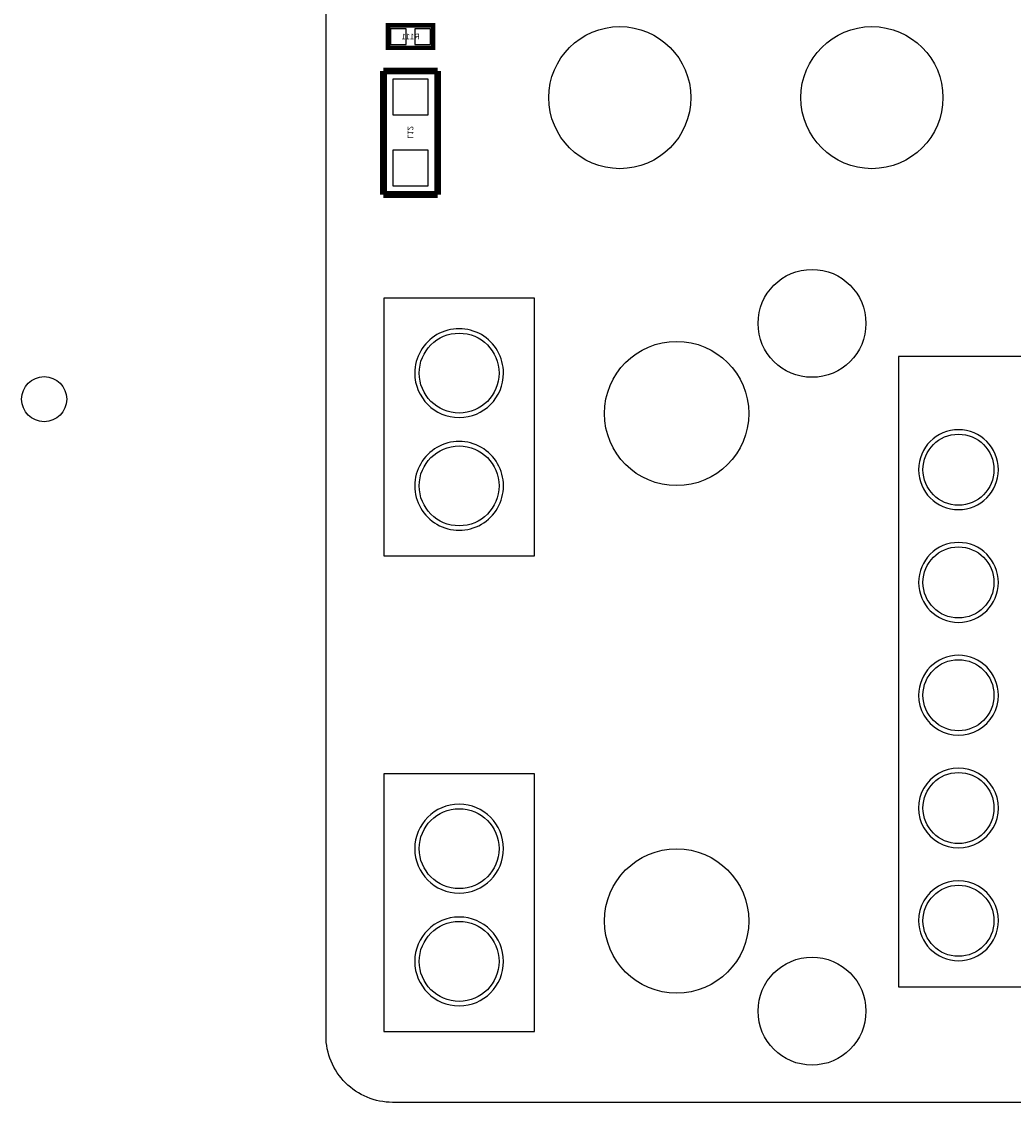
# Model space of a CAD drawing. Extents: x -7 to 92, y 0 to 100.
# Tile 1 of 16: x -7 to 15, y 0 to 24. Entities that reach past the tile are written whole.
import ezdxf
from ezdxf.enums import TextEntityAlignment as Align

# ---------------------------------------------------------------- set-up
doc = ezdxf.new("R2010")
doc.units = 0
for name, color, linetype in [('BG_OUTLINE', 12, 'CONTINUOUS'), ('PG_SILKSCREEN_BOTTOM', 150, 'CONTINUOUS'), ('PIN_BOTTOM', 200, 'CONTINUOUS'), ('RD_SILKSCREEN_BOTTOM', 150, 'CONTINUOUS')]:
    doc.layers.add(name, color=color, linetype=linetype)

msp = doc.modelspace()

# ---------------------------------------------------------------- linework, layer by layer
at = {"layer": 'BG_OUTLINE'}
msp.add_lwpolyline([(0, 1.500124), (0, 54.500018, -0.414227), (1.500124, 55.999888), (15.999968, 55.999888, -0.414241), (16.999966, 54.99989), (16.999966, 52.500022, 0.414244), (18.50009, 50.999898, 0.414204), (19.99996, 52.500022), (19.99996, 54.99989, -0.414226), (20.999958, 55.999888), (21.3614, 55.999888), (83.49996, 55.999888, -0.414216), (85.000084, 54.500018), (85.000084, 1.500124, -0.414251), (83.49996, 0), (1.500124, 0, -0.414262)], format="xyb", close=True, dxfattribs=at)
at = {"layer": 'PG_SILKSCREEN_BOTTOM'}
for points, const_width in [([(1.397, 24.257), (2.413, 24.257), (2.413, 23.749), (1.397, 23.749), (1.397, 24.257)], 0.1016), ([(1.2954, 23.2283), (1.2954, 20.447)], 0.1524), ([(2.5146, 23.2283), (1.2954, 23.2283)], 0.1524), ([(2.5146, 20.447), (2.5146, 23.2283)], 0.1524), ([(1.2954, 20.447), (2.5146, 20.447)], 0.1524)]:
    msp.add_lwpolyline(points, dxfattribs=dict(at, const_width=const_width))
for points in [[(1.299972, 12.31011), (4.700016, 12.31011), (4.700016, 18.109946), (1.299972, 18.109946)], [(12.899898, 2.599944), (18.299938, 2.599944), (18.299938, 16.799814), (12.899898, 16.799814)], [(1.299972, 1.599946), (4.700016, 1.599946), (4.700016, 7.399782), (1.299972, 7.399782)]]:
    msp.add_lwpolyline(points, close=True, dxfattribs=at)
for points in [[(3.999738, 16.42491, 1), (1.999678, 16.424946, 1)], [(15.14983, 14.249908, 1), (13.349986, 14.249948, 1)], [(3.999738, 13.88491, 1), (1.999678, 13.884946, 1)], [(15.14983, 11.709908, 1), (13.349986, 11.709948, 1)], [(15.14983, 9.169908, 1), (13.349986, 9.169948, 1)], [(15.14983, 6.629908, 1), (13.349986, 6.629948, 1)], [(3.999738, 5.714746, 1), (1.999678, 5.71471, 1)], [(15.14983, 4.089908, 1), (13.349986, 4.089948, 1)], [(3.999738, 3.174746, 1), (1.999678, 3.17471, 1)]]:
    msp.add_lwpolyline(points, format="xyb", close=True, dxfattribs=at)
at = {"layer": 'PIN_BOTTOM'}
for points in [[(1.454912, 24.178006), (1.454912, 23.827994), (1.804924, 23.827994), (1.804924, 24.178006)], [(2.005076, 24.178006), (2.005076, 23.827994), (2.355088, 23.827994), (2.355088, 24.178006)], [(2.30505, 23.04415), (1.50495, 23.04415), (1.50495, 22.24405), (2.30505, 22.24405)], [(2.30505, 21.44395), (1.50495, 21.44395), (1.50495, 20.64385), (2.30505, 20.64385)]]:
    msp.add_lwpolyline(points, close=True, dxfattribs=at)
for centre, radius in [((6.619748, 22.629114), 1.6002), ((12.299188, 22.629114), 1.6002), ((10.94994, 17.544796), 1.215009), ((2.99974, 16.42491), 0.900049), ((7.899908, 15.514828), 1.624965), ((-6.35, 15.837916), 0.508), ((14.249908, 14.249908), 0.799973), ((2.99974, 13.88491), 0.900049), ((14.249908, 11.709908), 0.799973), ((14.249908, 9.169908), 0.799973), ((14.249908, 6.629908), 0.799973), ((2.99974, 5.714746), 0.900049), ((7.899908, 4.084828), 1.624965), ((14.249908, 4.089908), 0.799973), ((2.99974, 3.174746), 0.900049), ((10.94994, 2.05486), 1.215009)]:
    msp.add_circle(centre, radius, dxfattribs=at)

# ---------------------------------------------------------------- texts
at = {"layer": 'RD_SILKSCREEN_BOTTOM', "text_generation_flag": 2}
msp.add_text('R111', height=0.127, dxfattribs=at).set_placement((1.905, 23.9395), align=Align.CENTER)
msp.add_text('L12', height=0.127, rotation=270, dxfattribs=at).set_placement((1.8415, 21.844254), align=Align.CENTER)

doc.saveas('drawing.dxf')
